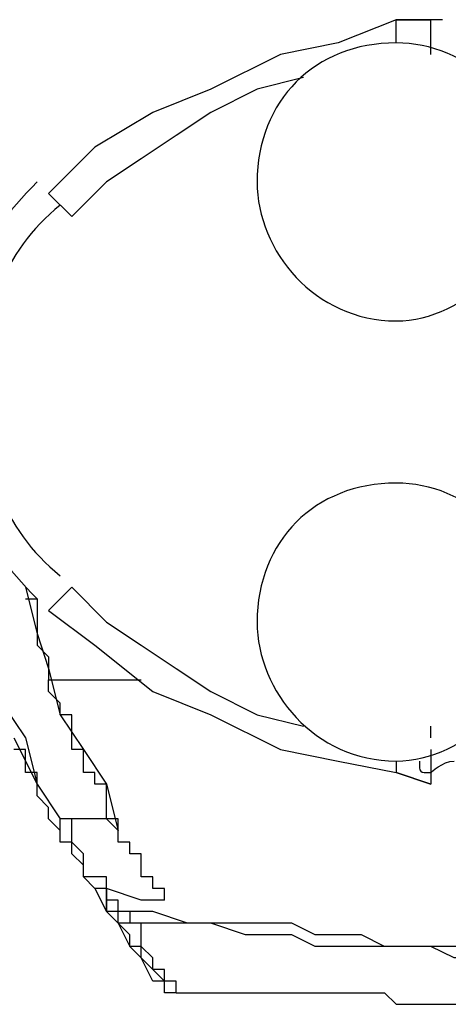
# Model space of a CAD drawing. Header units: millimetres. Extents: x 3883.33 to 3884.47, y 1890 to 1890.07.
# Tile 5 of 8: x 3884.3831 to 3884.3988, y 1890.0088 to 1890.0447. Entities that reach past the tile are written whole.
import ezdxf

# ---------------------------------------------------------------- set-up
doc = ezdxf.new("R2010")
doc.units = ezdxf.units.MM
doc.layers.add('SANINDUSA', color=3, linetype='Continuous')

msp = doc.modelspace()

# ---------------------------------------------------------------- linework, layer by layer
at = {"layer": 'SANINDUSA'}
for points in [[(3884.396855, 1890.044745), (3884.396855, 1890.044745), (3884.394738, 1890.043898), (3884.394738, 1890.043898)], [(3884.396855, 1890.043898), (3884.396855, 1890.043898), (3884.396855, 1890.044745), (3884.396855, 1890.044745)], [(3884.398124, 1890.044745), (3884.398124, 1890.044745), (3884.396855, 1890.044745), (3884.396855, 1890.044745)], [(3884.396855, 1890.044745), (3884.396855, 1890.044745), (3884.398124, 1890.044745), (3884.398124, 1890.044745)], [(3884.398124, 1890.044745), (3884.397702, 1890.044745), (3884.397702, 1890.044745), (3884.397702, 1890.044745)], [(3884.398124, 1890.043474), (3884.398124, 1890.043474), (3884.398124, 1890.044745), (3884.398124, 1890.044745)], [(3884.398549, 1890.044745), (3884.398549, 1890.044745), (3884.398124, 1890.044745), (3884.398124, 1890.044745)], [(3884.394738, 1890.043898), (3884.394738, 1890.043898), (3884.392622, 1890.043474), (3884.392622, 1890.043474)], [(3884.392622, 1890.043474), (3884.392622, 1890.043474), (3884.390082, 1890.042205), (3884.390082, 1890.042205)], [(3884.393469, 1890.042628), (3884.393469, 1890.042628), (3884.391775, 1890.042205), (3884.391775, 1890.042205)], [(3884.390082, 1890.042205), (3884.390082, 1890.042205), (3884.387965, 1890.041358), (3884.387965, 1890.041358)], [(3884.391775, 1890.042205), (3884.391775, 1890.042205), (3884.390082, 1890.041358), (3884.390082, 1890.041358)], [(3884.387965, 1890.041358), (3884.387965, 1890.041358), (3884.385849, 1890.040088), (3884.385849, 1890.040088)], [(3884.390082, 1890.041358), (3884.390082, 1890.041358), (3884.388812, 1890.040512), (3884.388812, 1890.040512)], [(3884.388812, 1890.040512), (3884.388812, 1890.040512), (3884.387542, 1890.039665), (3884.387542, 1890.039665)], [(3884.385849, 1890.040088), (3884.385849, 1890.040088), (3884.384156, 1890.038396), (3884.384156, 1890.038396)], [(3884.387542, 1890.039665), (3884.387542, 1890.039665), (3884.386272, 1890.038818), (3884.386272, 1890.038818)], [(3884.386272, 1890.038818), (3884.386272, 1890.038818), (3884.385002, 1890.037549), (3884.385002, 1890.037549)], [(3884.385002, 1890.037549), (3884.385002, 1890.037549), (3884.384156, 1890.038396), (3884.384156, 1890.038396)], [(3884.38331, 1890.024004), (3884.38331, 1890.024004), (3884.383733, 1890.02231), (3884.383733, 1890.02231)], [(3884.385002, 1890.024004), (3884.385002, 1890.024004), (3884.384156, 1890.023157), (3884.384156, 1890.023157)], [(3884.385002, 1890.024004), (3884.385002, 1890.024004), (3884.386272, 1890.022734), (3884.386272, 1890.022734)], [(3884.384156, 1890.023157), (3884.384156, 1890.023157), (3884.385849, 1890.021887), (3884.385849, 1890.021887)], [(3884.386272, 1890.022734), (3884.386272, 1890.022734), (3884.387542, 1890.021887), (3884.387542, 1890.021887)], [(3884.383733, 1890.02231), (3884.383733, 1890.02231), (3884.384156, 1890.02104), (3884.384156, 1890.02104)], [(3884.385849, 1890.021887), (3884.385849, 1890.021887), (3884.387965, 1890.020194), (3884.387965, 1890.020194)], [(3884.387542, 1890.021887), (3884.387542, 1890.021887), (3884.388812, 1890.02104), (3884.388812, 1890.02104)], [(3884.384156, 1890.02104), (3884.384156, 1890.02104), (3884.38458, 1890.019347), (3884.38458, 1890.019347)], [(3884.388812, 1890.02104), (3884.388812, 1890.02104), (3884.390082, 1890.020194), (3884.390082, 1890.020194)], [(3884.384156, 1890.020617), (3884.384156, 1890.020617), (3884.386272, 1890.020617), (3884.386272, 1890.020617)], [(3884.386272, 1890.020617), (3884.386272, 1890.020617), (3884.387542, 1890.020617), (3884.387542, 1890.020617)], [(3884.387965, 1890.020194), (3884.387965, 1890.020194), (3884.390082, 1890.019347), (3884.390082, 1890.019347)], [(3884.390082, 1890.020194), (3884.390082, 1890.020194), (3884.391775, 1890.019347), (3884.391775, 1890.019347)], [(3884.382463, 1890.01977), (3884.382463, 1890.01977), (3884.38331, 1890.0185), (3884.38331, 1890.0185)], [(3884.38458, 1890.019347), (3884.38458, 1890.019347), (3884.385425, 1890.018077), (3884.385425, 1890.018077)], [(3884.390082, 1890.019347), (3884.390082, 1890.019347), (3884.392622, 1890.018077), (3884.392622, 1890.018077)], [(3884.391775, 1890.019347), (3884.391775, 1890.019347), (3884.393469, 1890.018924), (3884.393469, 1890.018924)], [(3884.398124, 1890.0185), (3884.398124, 1890.0185), (3884.398124, 1890.018924), (3884.398124, 1890.018924)], [(3884.382886, 1890.0185), (3884.382886, 1890.0185), (3884.383733, 1890.016808), (3884.383733, 1890.016808)], [(3884.38331, 1890.0185), (3884.38331, 1890.0185), (3884.383733, 1890.016808), (3884.383733, 1890.016808)], [(3884.38331, 1890.018077), (3884.38331, 1890.018077), (3884.382886, 1890.018077), (3884.382886, 1890.018077)], [(3884.38331, 1890.017654), (3884.38331, 1890.017654), (3884.38331, 1890.018077), (3884.38331, 1890.018077)], [(3884.385425, 1890.018077), (3884.385425, 1890.018077), (3884.386272, 1890.016808), (3884.386272, 1890.016808)], [(3884.392622, 1890.018077), (3884.392622, 1890.018077), (3884.394738, 1890.017654), (3884.394738, 1890.017654)], [(3884.398124, 1890.018077), (3884.398124, 1890.018077), (3884.398124, 1890.016808), (3884.398124, 1890.016808)], [(3884.38331, 1890.01723), (3884.38331, 1890.01723), (3884.38331, 1890.017654), (3884.38331, 1890.017654)], [(3884.394738, 1890.017654), (3884.394738, 1890.017654), (3884.396855, 1890.01723), (3884.396855, 1890.01723)], [(3884.396855, 1890.017654), (3884.396855, 1890.017654), (3884.396855, 1890.01723), (3884.396855, 1890.01723)], [(3884.383733, 1890.01723), (3884.383733, 1890.01723), (3884.38331, 1890.01723), (3884.38331, 1890.01723)], [(3884.383733, 1890.016808), (3884.383733, 1890.016808), (3884.383733, 1890.01723), (3884.383733, 1890.01723)], [(3884.396855, 1890.01723), (3884.396855, 1890.01723), (3884.398124, 1890.016808), (3884.398124, 1890.016808)], [(3884.398124, 1890.016808), (3884.398124, 1890.016808), (3884.396855, 1890.01723), (3884.396855, 1890.01723)], [(3884.383733, 1890.016808), (3884.383733, 1890.016808), (3884.38458, 1890.015538), (3884.38458, 1890.015538)], [(3884.383733, 1890.016385), (3884.383733, 1890.016385), (3884.383733, 1890.016808), (3884.383733, 1890.016808)], [(3884.383733, 1890.016808), (3884.383733, 1890.016808), (3884.38458, 1890.015538), (3884.38458, 1890.015538)], [(3884.386272, 1890.016808), (3884.386272, 1890.016808), (3884.386695, 1890.015115), (3884.386695, 1890.015115)], [(3884.384156, 1890.015961), (3884.384156, 1890.015961), (3884.383733, 1890.016385), (3884.383733, 1890.016385)], [(3884.384156, 1890.015538), (3884.384156, 1890.015538), (3884.384156, 1890.015961), (3884.384156, 1890.015961)], [(3884.38458, 1890.015115), (3884.38458, 1890.015115), (3884.384156, 1890.015538), (3884.384156, 1890.015538)], [(3884.385002, 1890.015538), (3884.385002, 1890.015538), (3884.38458, 1890.015538), (3884.38458, 1890.015538)], [(3884.386272, 1890.015538), (3884.386272, 1890.015538), (3884.385002, 1890.015538), (3884.385002, 1890.015538)], [(3884.386695, 1890.015115), (3884.386695, 1890.015115), (3884.386272, 1890.015538), (3884.386272, 1890.015538)], [(3884.38458, 1890.014691), (3884.38458, 1890.014691), (3884.38458, 1890.015115), (3884.38458, 1890.015115)], [(3884.385002, 1890.014691), (3884.385002, 1890.014691), (3884.38458, 1890.014691), (3884.38458, 1890.014691)], [(3884.385002, 1890.014268), (3884.385002, 1890.014268), (3884.385002, 1890.014691), (3884.385002, 1890.014691)], [(3884.387119, 1890.014268), (3884.387119, 1890.014268), (3884.387119, 1890.014691), (3884.387119, 1890.014691)], [(3884.385425, 1890.013844), (3884.385425, 1890.013844), (3884.385002, 1890.014268), (3884.385002, 1890.014268)], [(3884.387542, 1890.014268), (3884.387542, 1890.014268), (3884.387119, 1890.014268), (3884.387119, 1890.014268)], [(3884.387542, 1890.013844), (3884.387542, 1890.013844), (3884.387542, 1890.014268), (3884.387542, 1890.014268)], [(3884.385425, 1890.013421), (3884.385425, 1890.013421), (3884.385425, 1890.013844), (3884.385425, 1890.013844)], [(3884.387542, 1890.013421), (3884.387542, 1890.013421), (3884.387542, 1890.013844), (3884.387542, 1890.013844)], [(3884.385849, 1890.012998), (3884.385849, 1890.012998), (3884.385425, 1890.013421), (3884.385425, 1890.013421)], [(3884.387965, 1890.013421), (3884.387965, 1890.013421), (3884.387542, 1890.013421), (3884.387542, 1890.013421)], [(3884.387965, 1890.012998), (3884.387965, 1890.012998), (3884.387965, 1890.013421), (3884.387965, 1890.013421)], [(3884.385849, 1890.012998), (3884.385849, 1890.012998), (3884.386272, 1890.012151), (3884.386272, 1890.012151)], [(3884.387542, 1890.012575), (3884.387542, 1890.012575), (3884.386272, 1890.012998), (3884.386272, 1890.012998)], [(3884.386272, 1890.012575), (3884.386272, 1890.012575), (3884.386272, 1890.012998), (3884.386272, 1890.012998)], [(3884.386272, 1890.012998), (3884.386272, 1890.012998), (3884.386272, 1890.012575), (3884.386272, 1890.012575)], [(3884.388389, 1890.012998), (3884.388389, 1890.012998), (3884.387965, 1890.012998), (3884.387965, 1890.012998)], [(3884.388389, 1890.012575), (3884.388389, 1890.012575), (3884.388389, 1890.012998), (3884.388389, 1890.012998)], [(3884.386695, 1890.012575), (3884.386695, 1890.012575), (3884.386272, 1890.012575), (3884.386272, 1890.012575)], [(3884.386272, 1890.012151), (3884.386272, 1890.012151), (3884.386272, 1890.012575), (3884.386272, 1890.012575)], [(3884.388389, 1890.012575), (3884.388389, 1890.012575), (3884.387542, 1890.012575), (3884.387542, 1890.012575)], [(3884.386695, 1890.012151), (3884.386695, 1890.012151), (3884.386272, 1890.012151), (3884.386272, 1890.012151)], [(3884.386272, 1890.012151), (3884.386272, 1890.012151), (3884.386695, 1890.011728), (3884.386695, 1890.011728)], [(3884.386695, 1890.011728), (3884.386695, 1890.011728), (3884.386695, 1890.012151), (3884.386695, 1890.012151)], [(3884.387119, 1890.012151), (3884.387119, 1890.012151), (3884.387119, 1890.011728), (3884.387119, 1890.011728)], [(3884.387119, 1890.011305), (3884.387119, 1890.011305), (3884.386695, 1890.011728), (3884.386695, 1890.011728)], [(3884.386695, 1890.011728), (3884.386695, 1890.011728), (3884.387119, 1890.010881), (3884.387119, 1890.010881)], [(3884.387119, 1890.010881), (3884.387119, 1890.010881), (3884.387119, 1890.011305), (3884.387119, 1890.011305)], [(3884.387542, 1890.010881), (3884.387542, 1890.010881), (3884.387119, 1890.010881), (3884.387119, 1890.010881)], [(3884.387119, 1890.010881), (3884.387119, 1890.010881), (3884.387542, 1890.010458), (3884.387542, 1890.010458)], [(3884.387542, 1890.010458), (3884.387542, 1890.010458), (3884.387542, 1890.010881), (3884.387542, 1890.010881)], [(3884.387542, 1890.010458), (3884.387542, 1890.010458), (3884.387965, 1890.010035), (3884.387965, 1890.010035)], [(3884.387965, 1890.010035), (3884.387965, 1890.010035), (3884.387965, 1890.010458), (3884.387965, 1890.010458)], [(3884.388389, 1890.010035), (3884.388389, 1890.010035), (3884.387965, 1890.010035), (3884.387965, 1890.010035)], [(3884.387965, 1890.010035), (3884.387965, 1890.010035), (3884.388389, 1890.009611), (3884.388389, 1890.009611)], [(3884.388389, 1890.009611), (3884.388389, 1890.009611), (3884.388389, 1890.010035), (3884.388389, 1890.010035)], [(3884.388812, 1890.009611), (3884.388812, 1890.009611), (3884.388389, 1890.009611), (3884.388389, 1890.009611)], [(3884.388812, 1890.009188), (3884.388812, 1890.009188), (3884.388812, 1890.009611), (3884.388812, 1890.009611)]]:
    msp.add_open_spline(points, degree=3, dxfattribs=at)
for points, knots in [([(3884.401934, 1890.038818), (3884.401934, 1890.036279), (3884.399394, 1890.033739), (3884.396855, 1890.033739), (3884.396855, 1890.033739), (3884.393891, 1890.033739), (3884.391775, 1890.036279), (3884.391775, 1890.038818), (3884.391775, 1890.038818), (3884.391775, 1890.041782), (3884.393891, 1890.043898), (3884.396855, 1890.043898), (3884.396855, 1890.043898), (3884.399394, 1890.043898), (3884.401934, 1890.041782), (3884.401934, 1890.038818)], [0, 0, 0, 0, 0.25, 0.25, 0.25, 0.25, 0.5, 0.5, 0.5, 0.5, 0.75, 0.75, 0.75, 0.75, 1, 1, 1, 1]), ([(3884.383733, 1890.038818), (3884.381616, 1890.036702), (3884.380346, 1890.034163), (3884.380346, 1890.031199), (3884.380346, 1890.031199), (3884.380346, 1890.028236), (3884.381616, 1890.025696), (3884.383733, 1890.02358)], [0, 0, 0, 0, 0.5, 0.5, 0.5, 0.5, 1, 1, 1, 1]), ([(3884.38458, 1890.037971), (3884.382463, 1890.036279), (3884.381616, 1890.033739), (3884.381616, 1890.031199), (3884.381616, 1890.031199), (3884.381616, 1890.028659), (3884.382463, 1890.026119), (3884.38458, 1890.024427)], [0, 0, 0, 0, 0.5, 0.5, 0.5, 0.5, 1, 1, 1, 1]), ([(3884.401934, 1890.022734), (3884.401934, 1890.020194), (3884.399394, 1890.017654), (3884.396855, 1890.017654), (3884.396855, 1890.017654), (3884.393891, 1890.017654), (3884.391775, 1890.020194), (3884.391775, 1890.022734), (3884.391775, 1890.022734), (3884.391775, 1890.025696), (3884.393891, 1890.027813), (3884.396855, 1890.027813), (3884.396855, 1890.027813), (3884.399394, 1890.027813), (3884.401934, 1890.025696), (3884.401934, 1890.022734)], [0, 0, 0, 0, 0.25, 0.25, 0.25, 0.25, 0.5, 0.5, 0.5, 0.5, 0.75, 0.75, 0.75, 0.75, 1, 1, 1, 1]), ([(3884.38331, 1890.02358), (3884.38331, 1890.02358), (3884.383733, 1890.02358), (3884.383733, 1890.02358), (3884.383733, 1890.02358), (3884.383733, 1890.02358), (3884.383733, 1890.023157), (3884.383733, 1890.023157)], [0, 0, 0, 0, 0.5, 0.5, 0.5, 0.5, 1, 1, 1, 1]), ([(3884.383733, 1890.023157), (3884.383733, 1890.023157), (3884.383733, 1890.021887), (3884.383733, 1890.021887), (3884.383733, 1890.021887), (3884.383733, 1890.021887), (3884.384156, 1890.021464), (3884.384156, 1890.021464), (3884.384156, 1890.021464), (3884.384156, 1890.021464), (3884.384156, 1890.020617), (3884.384156, 1890.020617)], [0, 0, 0, 0, 0.333333, 0.333333, 0.333333, 0.333333, 0.666667, 0.666667, 0.666667, 0.666667, 1, 1, 1, 1]), ([(3884.386695, 1890.015115), (3884.386695, 1890.015115), (3884.386695, 1890.015538), (3884.386695, 1890.015538), (3884.386695, 1890.015538), (3884.386695, 1890.015538), (3884.386272, 1890.015538), (3884.386272, 1890.015538), (3884.386272, 1890.015538), (3884.386272, 1890.015538), (3884.386272, 1890.016808), (3884.386272, 1890.016808), (3884.386272, 1890.016808), (3884.386272, 1890.016808), (3884.385849, 1890.016808), (3884.385849, 1890.016808), (3884.385849, 1890.016808), (3884.385849, 1890.016808), (3884.385849, 1890.01723), (3884.385849, 1890.01723), (3884.385849, 1890.01723), (3884.385849, 1890.01723), (3884.385425, 1890.01723), (3884.385425, 1890.01723), (3884.385425, 1890.01723), (3884.385425, 1890.01723), (3884.385425, 1890.018077), (3884.385425, 1890.018077), (3884.385425, 1890.018077), (3884.385425, 1890.018077), (3884.385002, 1890.018077), (3884.385002, 1890.018077), (3884.385002, 1890.018077), (3884.385002, 1890.018077), (3884.385002, 1890.019347), (3884.385002, 1890.019347), (3884.385002, 1890.019347), (3884.385002, 1890.019347), (3884.38458, 1890.019347), (3884.38458, 1890.019347), (3884.38458, 1890.019347), (3884.38458, 1890.019347), (3884.38458, 1890.01977), (3884.38458, 1890.01977), (3884.38458, 1890.01977), (3884.38458, 1890.01977), (3884.384156, 1890.020194), (3884.384156, 1890.020194), (3884.384156, 1890.020194), (3884.384156, 1890.020194), (3884.384156, 1890.020617), (3884.384156, 1890.020617)], [0, 0, 0, 0, 0.076923, 0.076923, 0.076923, 0.076923, 0.153846, 0.153846, 0.153846, 0.153846, 0.230769, 0.230769, 0.230769, 0.230769, 0.307692, 0.307692, 0.307692, 0.307692, 0.384615, 0.384615, 0.384615, 0.384615, 0.461538, 0.461538, 0.461538, 0.461538, 0.538462, 0.538462, 0.538462, 0.538462, 0.615385, 0.615385, 0.615385, 0.615385, 0.692308, 0.692308, 0.692308, 0.692308, 0.769231, 0.769231, 0.769231, 0.769231, 0.846154, 0.846154, 0.846154, 0.846154, 0.923077, 0.923077, 0.923077, 0.923077, 1, 1, 1, 1]), ([(3884.397702, 1890.017654), (3884.397702, 1890.01723), (3884.397702, 1890.01723), (3884.398124, 1890.01723), (3884.398124, 1890.01723), (3884.398124, 1890.01723), (3884.398549, 1890.017654), (3884.398971, 1890.017654)], [0, 0, 0, 0, 0.5, 0.5, 0.5, 0.5, 1, 1, 1, 1]), ([(3884.388812, 1890.009188), (3884.388812, 1890.009188), (3884.396431, 1890.009188), (3884.396431, 1890.009188), (3884.396431, 1890.009188), (3884.396431, 1890.009188), (3884.396855, 1890.008765), (3884.396855, 1890.008765), (3884.396855, 1890.008765), (3884.396855, 1890.008765), (3884.410823, 1890.008765), (3884.410823, 1890.008765), (3884.410823, 1890.008765), (3884.410823, 1890.008765), (3884.41167, 1890.008765), (3884.41167, 1890.008765), (3884.41167, 1890.008765), (3884.41167, 1890.008765), (3884.412517, 1890.008765), (3884.412517, 1890.008765), (3884.412517, 1890.008765), (3884.412517, 1890.008765), (3884.41294, 1890.009188), (3884.41294, 1890.009188), (3884.41294, 1890.009188), (3884.41294, 1890.009188), (3884.413363, 1890.009188), (3884.413363, 1890.009188), (3884.413363, 1890.009188), (3884.413363, 1890.009188), (3884.41421, 1890.009188), (3884.41421, 1890.009188), (3884.41421, 1890.009188), (3884.41421, 1890.009188), (3884.41548, 1890.009188), (3884.41548, 1890.009188), (3884.41548, 1890.009188), (3884.41548, 1890.009188), (3884.415902, 1890.009188), (3884.415902, 1890.009188), (3884.415902, 1890.009188), (3884.415902, 1890.009188), (3884.416749, 1890.009188), (3884.416749, 1890.009188), (3884.416749, 1890.009188), (3884.416749, 1890.009188), (3884.417172, 1890.009188), (3884.417172, 1890.009188), (3884.417172, 1890.009188), (3884.417172, 1890.009188), (3884.418019, 1890.009188), (3884.418019, 1890.009188), (3884.418019, 1890.009188), (3884.418019, 1890.009188), (3884.418442, 1890.009188), (3884.418442, 1890.009188), (3884.418442, 1890.009188), (3884.418442, 1890.009188), (3884.419289, 1890.009188), (3884.419289, 1890.009188), (3884.419289, 1890.009188), (3884.419289, 1890.009188), (3884.419712, 1890.009188), (3884.419712, 1890.009188), (3884.419712, 1890.009188), (3884.419712, 1890.009188), (3884.420136, 1890.009611), (3884.420136, 1890.009611), (3884.420136, 1890.009611), (3884.420136, 1890.009611), (3884.420559, 1890.009611), (3884.420559, 1890.009611), (3884.420559, 1890.009611), (3884.420559, 1890.009611), (3884.420982, 1890.009611), (3884.420982, 1890.009611), (3884.420982, 1890.009611), (3884.420982, 1890.009611), (3884.421406, 1890.009611), (3884.421406, 1890.009611), (3884.421406, 1890.009611), (3884.421406, 1890.009611), (3884.421829, 1890.009611), (3884.421829, 1890.009611), (3884.421829, 1890.009611), (3884.421829, 1890.009611), (3884.421829, 1890.010035), (3884.421829, 1890.010035), (3884.421829, 1890.010035), (3884.421829, 1890.010035), (3884.422252, 1890.010035), (3884.422252, 1890.010035), (3884.422252, 1890.010035), (3884.422252, 1890.010035), (3884.422252, 1890.010458), (3884.422252, 1890.010458), (3884.422252, 1890.010458), (3884.422252, 1890.010458), (3884.422676, 1890.010458), (3884.422676, 1890.010458), (3884.422676, 1890.010458), (3884.422676, 1890.010458), (3884.423099, 1890.010458), (3884.423099, 1890.010458), (3884.423099, 1890.010458), (3884.423099, 1890.010458), (3884.423099, 1890.010881), (3884.423099, 1890.010881), (3884.423099, 1890.010881), (3884.423099, 1890.010881), (3884.423522, 1890.010881), (3884.423522, 1890.010881), (3884.423522, 1890.010881), (3884.423522, 1890.010881), (3884.423522, 1890.011728), (3884.423522, 1890.011728), (3884.423522, 1890.011728), (3884.423522, 1890.011728), (3884.423946, 1890.011728), (3884.423946, 1890.011728), (3884.423946, 1890.011728), (3884.423946, 1890.011728), (3884.424369, 1890.011728), (3884.424369, 1890.011728), (3884.424369, 1890.011728), (3884.424369, 1890.011728), (3884.424369, 1890.012151), (3884.424369, 1890.012151), (3884.424369, 1890.012151), (3884.424369, 1890.012151), (3884.424791, 1890.012575), (3884.424791, 1890.012575), (3884.424791, 1890.012575), (3884.424791, 1890.012575), (3884.424791, 1890.012998), (3884.424791, 1890.012998), (3884.424791, 1890.012998), (3884.424791, 1890.012998), (3884.425215, 1890.013421), (3884.425215, 1890.013421), (3884.425215, 1890.013421), (3884.425215, 1890.013421), (3884.425638, 1890.013421), (3884.425638, 1890.013421), (3884.425638, 1890.013421), (3884.425638, 1890.013421), (3884.425638, 1890.014268), (3884.425638, 1890.014268), (3884.425638, 1890.014268), (3884.425638, 1890.014268), (3884.426061, 1890.014268), (3884.426061, 1890.014268), (3884.426061, 1890.014268), (3884.426061, 1890.014268), (3884.426061, 1890.015115), (3884.426061, 1890.015115), (3884.426061, 1890.015115), (3884.426061, 1890.015115), (3884.426485, 1890.015538), (3884.426485, 1890.015538), (3884.426485, 1890.015538), (3884.426485, 1890.015538), (3884.426908, 1890.015538), (3884.426908, 1890.015538), (3884.426908, 1890.015538), (3884.426908, 1890.015538), (3884.426908, 1890.015961), (3884.426908, 1890.015961), (3884.426908, 1890.015961), (3884.426908, 1890.015961), (3884.427332, 1890.016385), (3884.427332, 1890.016385), (3884.427332, 1890.016385), (3884.427332, 1890.016385), (3884.427332, 1890.01723), (3884.427332, 1890.01723)], [0, 0, 0, 0, 0.022727, 0.022727, 0.022727, 0.022727, 0.045455, 0.045455, 0.045455, 0.045455, 0.068182, 0.068182, 0.068182, 0.068182, 0.090909, 0.090909, 0.090909, 0.090909, 0.113636, 0.113636, 0.113636, 0.113636, 0.136364, 0.136364, 0.136364, 0.136364, 0.159091, 0.159091, 0.159091, 0.159091, 0.181818, 0.181818, 0.181818, 0.181818, 0.204545, 0.204545, 0.204545, 0.204545, 0.227273, 0.227273, 0.227273, 0.227273, 0.25, 0.25, 0.25, 0.25, 0.272727, 0.272727, 0.272727, 0.272727, 0.295455, 0.295455, 0.295455, 0.295455, 0.318182, 0.318182, 0.318182, 0.318182, 0.340909, 0.340909, 0.340909, 0.340909, 0.363636, 0.363636, 0.363636, 0.363636, 0.386364, 0.386364, 0.386364, 0.386364, 0.409091, 0.409091, 0.409091, 0.409091, 0.431818, 0.431818, 0.431818, 0.431818, 0.454545, 0.454545, 0.454545, 0.454545, 0.477273, 0.477273, 0.477273, 0.477273, 0.5, 0.5, 0.5, 0.5, 0.522727, 0.522727, 0.522727, 0.522727, 0.545455, 0.545455, 0.545455, 0.545455, 0.568182, 0.568182, 0.568182, 0.568182, 0.590909, 0.590909, 0.590909, 0.590909, 0.613636, 0.613636, 0.613636, 0.613636, 0.636364, 0.636364, 0.636364, 0.636364, 0.659091, 0.659091, 0.659091, 0.659091, 0.681818, 0.681818, 0.681818, 0.681818, 0.704545, 0.704545, 0.704545, 0.704545, 0.727273, 0.727273, 0.727273, 0.727273, 0.75, 0.75, 0.75, 0.75, 0.772727, 0.772727, 0.772727, 0.772727, 0.795455, 0.795455, 0.795455, 0.795455, 0.818182, 0.818182, 0.818182, 0.818182, 0.840909, 0.840909, 0.840909, 0.840909, 0.863636, 0.863636, 0.863636, 0.863636, 0.886364, 0.886364, 0.886364, 0.886364, 0.909091, 0.909091, 0.909091, 0.909091, 0.931818, 0.931818, 0.931818, 0.931818, 0.954545, 0.954545, 0.954545, 0.954545, 0.977273, 0.977273, 0.977273, 0.977273, 1, 1, 1, 1]), ([(3884.386272, 1890.012998), (3884.386272, 1890.012998), (3884.386272, 1890.013421), (3884.386272, 1890.013421), (3884.386272, 1890.013421), (3884.386272, 1890.013421), (3884.385849, 1890.013421), (3884.385849, 1890.013421), (3884.385849, 1890.013421), (3884.385849, 1890.013421), (3884.385425, 1890.013421), (3884.385425, 1890.013421), (3884.385425, 1890.013421), (3884.385425, 1890.013421), (3884.385425, 1890.014268), (3884.385425, 1890.014268), (3884.385425, 1890.014268), (3884.385425, 1890.014268), (3884.385002, 1890.014691), (3884.385002, 1890.014691), (3884.385002, 1890.014691), (3884.385002, 1890.014691), (3884.385002, 1890.015538), (3884.385002, 1890.015538), (3884.385002, 1890.015538), (3884.385002, 1890.015538), (3884.38458, 1890.015538), (3884.38458, 1890.015538)], [0, 0, 0, 0, 0.142857, 0.142857, 0.142857, 0.142857, 0.285714, 0.285714, 0.285714, 0.285714, 0.428571, 0.428571, 0.428571, 0.428571, 0.571429, 0.571429, 0.571429, 0.571429, 0.714286, 0.714286, 0.714286, 0.714286, 0.857143, 0.857143, 0.857143, 0.857143, 1, 1, 1, 1]), ([(3884.386272, 1890.012575), (3884.386272, 1890.012575), (3884.386272, 1890.012998), (3884.386272, 1890.012998), (3884.386272, 1890.012998), (3884.386272, 1890.012998), (3884.385849, 1890.012998), (3884.385849, 1890.012998), (3884.385849, 1890.012998), (3884.385849, 1890.012998), (3884.385425, 1890.013421), (3884.385425, 1890.013421), (3884.385425, 1890.013421), (3884.385425, 1890.013421), (3884.385425, 1890.013844), (3884.385425, 1890.013844), (3884.385425, 1890.013844), (3884.385425, 1890.013844), (3884.385002, 1890.014268), (3884.385002, 1890.014268), (3884.385002, 1890.014268), (3884.385002, 1890.014268), (3884.385002, 1890.014691), (3884.385002, 1890.014691), (3884.385002, 1890.014691), (3884.385002, 1890.014691), (3884.38458, 1890.014691), (3884.38458, 1890.014691), (3884.38458, 1890.014691), (3884.38458, 1890.014691), (3884.38458, 1890.015538), (3884.38458, 1890.015538)], [0, 0, 0, 0, 0.125, 0.125, 0.125, 0.125, 0.25, 0.25, 0.25, 0.25, 0.375, 0.375, 0.375, 0.375, 0.5, 0.5, 0.5, 0.5, 0.625, 0.625, 0.625, 0.625, 0.75, 0.75, 0.75, 0.75, 0.875, 0.875, 0.875, 0.875, 1, 1, 1, 1]), ([(3884.387965, 1890.012998), (3884.387965, 1890.012998), (3884.387965, 1890.013421), (3884.387965, 1890.013421), (3884.387965, 1890.013421), (3884.387965, 1890.013421), (3884.387542, 1890.013421), (3884.387542, 1890.013421), (3884.387542, 1890.013421), (3884.387542, 1890.013421), (3884.387542, 1890.014268), (3884.387542, 1890.014268), (3884.387542, 1890.014268), (3884.387542, 1890.014268), (3884.387119, 1890.014268), (3884.387119, 1890.014268), (3884.387119, 1890.014268), (3884.387119, 1890.014268), (3884.387119, 1890.014691), (3884.387119, 1890.014691), (3884.387119, 1890.014691), (3884.387119, 1890.014691), (3884.386695, 1890.014691), (3884.386695, 1890.014691), (3884.386695, 1890.014691), (3884.386695, 1890.014691), (3884.386695, 1890.015115), (3884.386695, 1890.015115)], [0, 0, 0, 0, 0.142857, 0.142857, 0.142857, 0.142857, 0.285714, 0.285714, 0.285714, 0.285714, 0.428571, 0.428571, 0.428571, 0.428571, 0.571429, 0.571429, 0.571429, 0.571429, 0.714286, 0.714286, 0.714286, 0.714286, 0.857143, 0.857143, 0.857143, 0.857143, 1, 1, 1, 1]), ([(3884.387119, 1890.014691), (3884.387119, 1890.014691), (3884.386695, 1890.014691), (3884.386695, 1890.014691), (3884.386695, 1890.014691), (3884.386695, 1890.014691), (3884.386695, 1890.015115), (3884.386695, 1890.015115)], [0, 0, 0, 0, 0.5, 0.5, 0.5, 0.5, 1, 1, 1, 1]), ([(3884.386695, 1890.012575), (3884.386695, 1890.012575), (3884.386272, 1890.012575), (3884.386272, 1890.012575), (3884.386272, 1890.012575), (3884.386272, 1890.012575), (3884.386272, 1890.012151), (3884.386272, 1890.012151)], [0, 0, 0, 0, 0.5, 0.5, 0.5, 0.5, 1, 1, 1, 1]), ([(3884.387119, 1890.012151), (3884.387119, 1890.012151), (3884.386695, 1890.012151), (3884.386695, 1890.012151), (3884.386695, 1890.012151), (3884.386695, 1890.012151), (3884.386695, 1890.012575), (3884.386695, 1890.012575)], [0, 0, 0, 0, 0.5, 0.5, 0.5, 0.5, 1, 1, 1, 1]), ([(3884.387119, 1890.011728), (3884.387119, 1890.011728), (3884.386695, 1890.011728), (3884.386695, 1890.011728), (3884.386695, 1890.011728), (3884.386695, 1890.011728), (3884.386695, 1890.012151), (3884.386695, 1890.012151), (3884.386695, 1890.012151), (3884.386695, 1890.012151), (3884.386272, 1890.012151), (3884.386272, 1890.012151)], [0, 0, 0, 0, 0.333333, 0.333333, 0.333333, 0.333333, 0.666667, 0.666667, 0.666667, 0.666667, 1, 1, 1, 1]), ([(3884.415902, 1890.009611), (3884.415902, 1890.009611), (3884.41548, 1890.009611), (3884.41548, 1890.009611), (3884.41548, 1890.009611), (3884.41548, 1890.009611), (3884.415057, 1890.009611), (3884.415057, 1890.009611), (3884.415057, 1890.009611), (3884.415057, 1890.009611), (3884.414633, 1890.009611), (3884.414633, 1890.009611), (3884.414633, 1890.009611), (3884.414633, 1890.009611), (3884.41421, 1890.009611), (3884.41421, 1890.009611), (3884.41421, 1890.009611), (3884.41421, 1890.009611), (3884.413363, 1890.009611), (3884.413363, 1890.009611), (3884.413363, 1890.009611), (3884.413363, 1890.009611), (3884.41294, 1890.009611), (3884.41294, 1890.009611), (3884.41294, 1890.009611), (3884.41294, 1890.009611), (3884.412093, 1890.009611), (3884.412093, 1890.009611), (3884.412093, 1890.009611), (3884.412093, 1890.009611), (3884.41167, 1890.010035), (3884.41167, 1890.010035), (3884.41167, 1890.010035), (3884.41167, 1890.010035), (3884.4104, 1890.010035), (3884.4104, 1890.010035), (3884.4104, 1890.010035), (3884.4104, 1890.010035), (3884.40913, 1890.010035), (3884.40913, 1890.010035), (3884.40913, 1890.010035), (3884.40913, 1890.010035), (3884.407438, 1890.010035), (3884.407438, 1890.010035), (3884.407438, 1890.010035), (3884.407438, 1890.010035), (3884.407013, 1890.010458), (3884.407013, 1890.010458), (3884.407013, 1890.010458), (3884.407013, 1890.010458), (3884.401511, 1890.010458), (3884.401511, 1890.010458), (3884.401511, 1890.010458), (3884.401511, 1890.010458), (3884.400664, 1890.010881), (3884.400664, 1890.010881), (3884.400664, 1890.010881), (3884.400664, 1890.010881), (3884.396431, 1890.010881), (3884.396431, 1890.010881), (3884.396431, 1890.010881), (3884.396431, 1890.010881), (3884.395585, 1890.011305), (3884.395585, 1890.011305), (3884.395585, 1890.011305), (3884.395585, 1890.011305), (3884.393891, 1890.011305), (3884.393891, 1890.011305), (3884.393891, 1890.011305), (3884.393891, 1890.011305), (3884.393045, 1890.011728), (3884.393045, 1890.011728), (3884.393045, 1890.011728), (3884.393045, 1890.011728), (3884.389235, 1890.011728), (3884.389235, 1890.011728), (3884.389235, 1890.011728), (3884.389235, 1890.011728), (3884.387965, 1890.012151), (3884.387965, 1890.012151), (3884.387965, 1890.012151), (3884.387965, 1890.012151), (3884.387119, 1890.012151), (3884.387119, 1890.012151)], [0, 0, 0, 0, 0.047619, 0.047619, 0.047619, 0.047619, 0.095238, 0.095238, 0.095238, 0.095238, 0.142857, 0.142857, 0.142857, 0.142857, 0.190476, 0.190476, 0.190476, 0.190476, 0.238095, 0.238095, 0.238095, 0.238095, 0.285714, 0.285714, 0.285714, 0.285714, 0.333333, 0.333333, 0.333333, 0.333333, 0.380952, 0.380952, 0.380952, 0.380952, 0.428571, 0.428571, 0.428571, 0.428571, 0.47619, 0.47619, 0.47619, 0.47619, 0.52381, 0.52381, 0.52381, 0.52381, 0.571429, 0.571429, 0.571429, 0.571429, 0.619048, 0.619048, 0.619048, 0.619048, 0.666667, 0.666667, 0.666667, 0.666667, 0.714286, 0.714286, 0.714286, 0.714286, 0.761905, 0.761905, 0.761905, 0.761905, 0.809524, 0.809524, 0.809524, 0.809524, 0.857143, 0.857143, 0.857143, 0.857143, 0.904762, 0.904762, 0.904762, 0.904762, 0.952381, 0.952381, 0.952381, 0.952381, 1, 1, 1, 1]), ([(3884.416326, 1890.009611), (3884.416326, 1890.009611), (3884.415902, 1890.009611), (3884.415902, 1890.009611), (3884.415902, 1890.009611), (3884.415902, 1890.009611), (3884.41548, 1890.009611), (3884.41548, 1890.009611), (3884.41548, 1890.009611), (3884.41548, 1890.009611), (3884.414633, 1890.009611), (3884.414633, 1890.009611), (3884.414633, 1890.009611), (3884.414633, 1890.009611), (3884.41421, 1890.009611), (3884.41421, 1890.009611), (3884.41421, 1890.009611), (3884.41421, 1890.009611), (3884.413787, 1890.009611), (3884.413787, 1890.009611), (3884.413787, 1890.009611), (3884.413787, 1890.009611), (3884.413363, 1890.009611), (3884.413363, 1890.009611), (3884.413363, 1890.009611), (3884.413363, 1890.009611), (3884.41294, 1890.009611), (3884.41294, 1890.009611), (3884.41294, 1890.009611), (3884.41294, 1890.009611), (3884.412093, 1890.009611), (3884.412093, 1890.009611), (3884.412093, 1890.009611), (3884.412093, 1890.009611), (3884.410823, 1890.009611), (3884.410823, 1890.009611), (3884.410823, 1890.009611), (3884.410823, 1890.009611), (3884.4104, 1890.009611), (3884.4104, 1890.009611), (3884.4104, 1890.009611), (3884.4104, 1890.009611), (3884.40913, 1890.009611), (3884.40913, 1890.009611), (3884.40913, 1890.009611), (3884.40913, 1890.009611), (3884.408283, 1890.009611), (3884.408283, 1890.009611), (3884.408283, 1890.009611), (3884.408283, 1890.009611), (3884.406591, 1890.009611), (3884.406591, 1890.009611), (3884.406591, 1890.009611), (3884.406591, 1890.009611), (3884.406168, 1890.010035), (3884.406168, 1890.010035), (3884.406168, 1890.010035), (3884.406168, 1890.010035), (3884.403627, 1890.010035), (3884.403627, 1890.010035), (3884.403627, 1890.010035), (3884.403627, 1890.010035), (3884.403204, 1890.010458), (3884.403204, 1890.010458), (3884.403204, 1890.010458), (3884.403204, 1890.010458), (3884.398971, 1890.010458), (3884.398971, 1890.010458), (3884.398971, 1890.010458), (3884.398971, 1890.010458), (3884.398124, 1890.010881), (3884.398124, 1890.010881), (3884.398124, 1890.010881), (3884.398124, 1890.010881), (3884.393891, 1890.010881), (3884.393891, 1890.010881), (3884.393891, 1890.010881), (3884.393891, 1890.010881), (3884.393045, 1890.011305), (3884.393045, 1890.011305), (3884.393045, 1890.011305), (3884.393045, 1890.011305), (3884.391352, 1890.011305), (3884.391352, 1890.011305), (3884.391352, 1890.011305), (3884.391352, 1890.011305), (3884.390082, 1890.011728), (3884.390082, 1890.011728), (3884.390082, 1890.011728), (3884.390082, 1890.011728), (3884.387119, 1890.011728), (3884.387119, 1890.011728)], [0, 0, 0, 0, 0.043478, 0.043478, 0.043478, 0.043478, 0.086957, 0.086957, 0.086957, 0.086957, 0.130435, 0.130435, 0.130435, 0.130435, 0.173913, 0.173913, 0.173913, 0.173913, 0.217391, 0.217391, 0.217391, 0.217391, 0.26087, 0.26087, 0.26087, 0.26087, 0.304348, 0.304348, 0.304348, 0.304348, 0.347826, 0.347826, 0.347826, 0.347826, 0.391304, 0.391304, 0.391304, 0.391304, 0.434783, 0.434783, 0.434783, 0.434783, 0.478261, 0.478261, 0.478261, 0.478261, 0.521739, 0.521739, 0.521739, 0.521739, 0.565217, 0.565217, 0.565217, 0.565217, 0.608696, 0.608696, 0.608696, 0.608696, 0.652174, 0.652174, 0.652174, 0.652174, 0.695652, 0.695652, 0.695652, 0.695652, 0.73913, 0.73913, 0.73913, 0.73913, 0.782609, 0.782609, 0.782609, 0.782609, 0.826087, 0.826087, 0.826087, 0.826087, 0.869565, 0.869565, 0.869565, 0.869565, 0.913043, 0.913043, 0.913043, 0.913043, 0.956522, 0.956522, 0.956522, 0.956522, 1, 1, 1, 1]), ([(3884.387965, 1890.010458), (3884.387965, 1890.010458), (3884.387542, 1890.010881), (3884.387542, 1890.010881), (3884.387542, 1890.010881), (3884.387542, 1890.010881), (3884.387542, 1890.011728), (3884.387542, 1890.011728), (3884.387542, 1890.011728), (3884.387542, 1890.011728), (3884.387119, 1890.011728), (3884.387119, 1890.011728)], [0, 0, 0, 0, 0.333333, 0.333333, 0.333333, 0.333333, 0.666667, 0.666667, 0.666667, 0.666667, 1, 1, 1, 1]), ([(3884.388389, 1890.009611), (3884.388389, 1890.009611), (3884.387965, 1890.009611), (3884.387965, 1890.009611), (3884.387965, 1890.009611), (3884.387965, 1890.009611), (3884.387542, 1890.010458), (3884.387542, 1890.010458)], [0, 0, 0, 0, 0.5, 0.5, 0.5, 0.5, 1, 1, 1, 1]), ([(3884.388812, 1890.009188), (3884.388812, 1890.009188), (3884.388389, 1890.009188), (3884.388389, 1890.009188), (3884.388389, 1890.009188), (3884.388389, 1890.009188), (3884.388389, 1890.009611), (3884.388389, 1890.009611)], [0, 0, 0, 0, 0.5, 0.5, 0.5, 0.5, 1, 1, 1, 1])]:
    msp.add_open_spline(points, degree=3, knots=knots, dxfattribs=at)

doc.saveas('drawing.dxf')
